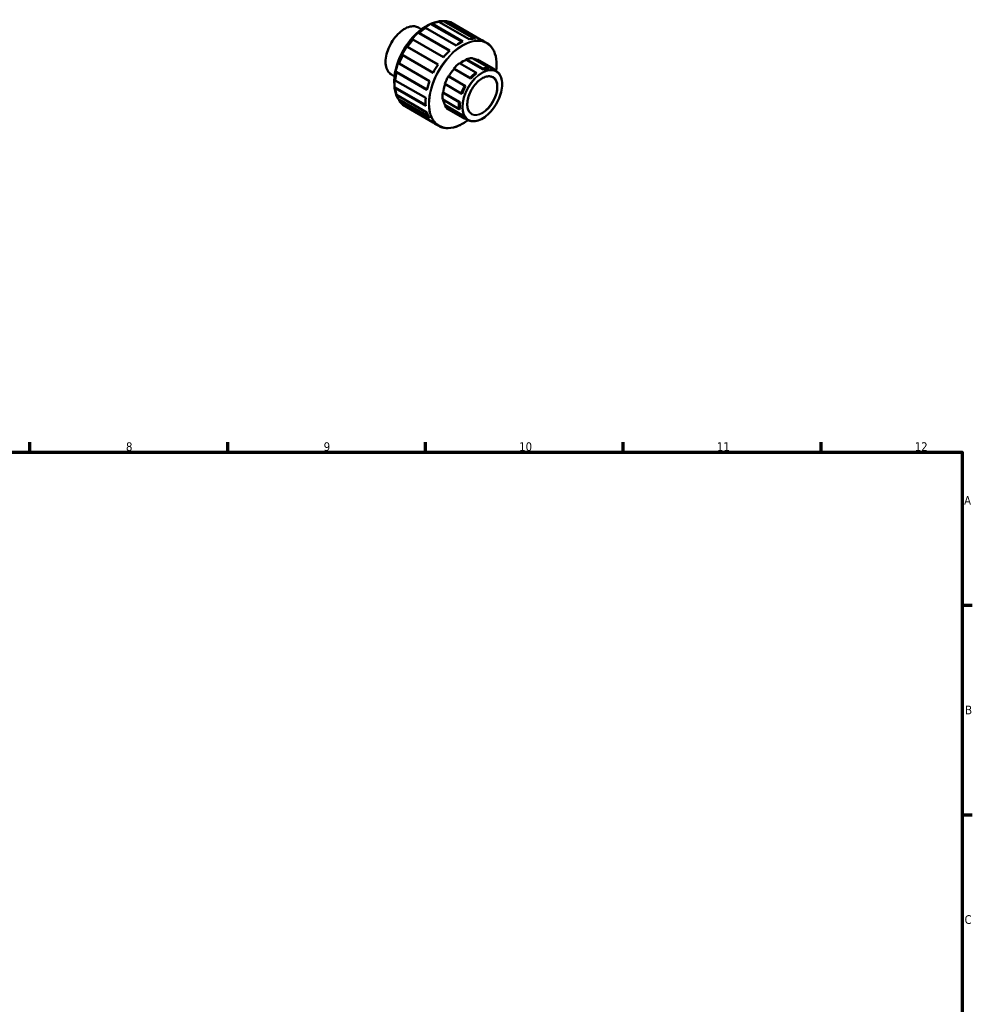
# Model space of a CAD drawing. Header units: millimetres. Extents: x 0 to 895, y 0 to 727.
# Tile 4 of 4: x 487 to 825, y 378 to 727. Entities that reach past the tile are written whole.
import ezdxf

# ---------------------------------------------------------------- set-up
doc = ezdxf.new("R2010")
doc.units = ezdxf.units.MM
for name, color, linetype, lineweight in [('Border (ANSI)', 7, 'Continuous', 70), ('Visible (ANSI)', 7, 'Continuous', 50), ('Visible Narrow (ANSI)', 7, 'Continuous', 35)]:
    doc.layers.add(name, color=color, linetype=linetype, lineweight=lineweight)
doc.styles.add('Note Text (ANSI)', font='tahoma.ttf')

# ---------------------------------------------------------------- blocks, each defined once
blk = doc.blocks.new('Borders Default Border')
at = {"layer": 'Border (ANSI)'}
for p, q in [((490.58, 574), (490.58, 577.45)), ((560.67, 574), (560.67, 577.45)), ((630.75, 574), (630.75, 577.45)), ((700.83, 574), (700.83, 577.45)), ((770.92, 574), (770.92, 577.45)), ((821, 519.75), (824.45, 519.75)), ((821, 445.5), (824.45, 445.5))]:
    blk.add_line(p, q, dxfattribs=at)
at = {"layer": 'Border (ANSI)', "flags": 128}
blk.add_lwpolyline([(20, 20), (20, 574), (821, 574), (821, 20), (20, 20)], dxfattribs=at)
at = {"layer": 'Border (ANSI)', "attachment_point": 7, "style": 'Note Text (ANSI)'}
for s, insert, char_height in [('8', (524.63, 574.33), 3.05), ('9', (594.7, 574.34), 3.05), ('10', (663.96, 574.34), 3.048), ('11', (734.04, 574.4), 3.048), ('12', (804.13, 574.4), 3.048), ('A', (821.63, 555.35), 3.05), ('B', (821.99, 481.1), 3.05), ('C', (821.8, 406.8), 3.05)]:
    blk.add_mtext(s, dxfattribs=dict(at, insert=insert, char_height=char_height))

msp = doc.modelspace()

# ---------------------------------------------------------------- linework, layer by layer
at = {"layer": 'Visible (ANSI)'}
for p, q in [((632.9433, 725.505), (633.2078, 725.657)), ((632.9433, 725.505), (643.7189, 719.2997)), ((633.2078, 725.657), (644.0088, 719.4371)), ((646.2733, 720.2203), (635.4722, 726.4402)), ((637.3392, 726.4836), (637.6934, 726.6556)), ((637.3392, 726.4836), (647.841, 720.436)), ((637.6934, 726.6556), (648.4944, 720.4356)), ((650.4141, 720.0581), (639.6131, 726.278)), ((629.3806, 723.7258), (628.2545, 724.3742)), ((628.3681, 722.3599), (628.5391, 722.4477)), ((628.3681, 722.3599), (639.2165, 716.1127)), ((628.5391, 722.4477), (639.3402, 716.2278)), ((630.8036, 724.2725), (630.5872, 724.1482)), ((630.7325, 724.6063), (631.451, 725.0233)), ((641.6046, 718.0526), (630.8036, 724.2725)), ((626.318, 720.1049), (626.1913, 720.064)), ((637.119, 713.885), (626.318, 720.1049)), ((652.404, 719.0068), (651.2903, 719.6481)), ((624.31, 717.5272), (624.3983, 717.5164)), ((624.31, 717.5272), (635.1803, 711.2674)), ((624.3983, 717.5164), (635.1993, 711.2965)), ((621.387, 711.7426), (621.4156, 711.6137)), ((621.4156, 711.6137), (632.2166, 705.3938)), ((622.6983, 714.5719), (622.644, 714.6416)), ((622.644, 714.6416), (633.5143, 708.3818)), ((633.4993, 708.352), (622.6983, 714.5719)), ((648.6368, 708.4299), (642.8315, 711.773)), ((645.2356, 713.1574), (645.2075, 712.9477)), ((651.1825, 709.5069), (645.2075, 712.9477)), ((645.2356, 713.1574), (651.041, 709.8144)), ((653.0634, 710.2192), (647.258, 713.5623)), ((655.805, 708.9705), (649.0239, 712.8755)), ((649.203, 713.0485), (649.0822, 712.842)), ((649.203, 713.0485), (655.0084, 709.7055)), ((620.4955, 708.5158), (620.4853, 708.7067)), ((620.4853, 708.7067), (631.3342, 702.4592)), ((631.2966, 702.2959), (620.4955, 708.5158)), ((640.8091, 709.8486), (646.6144, 706.5056)), ((640.8091, 709.8486), (640.8847, 709.7165)), ((646.8597, 706.2757), (640.8847, 709.7165)), ((648.8347, 708.1549), (648.6368, 708.4299)), ((651.041, 709.8144), (651.1825, 709.5069)), ((653.1575, 709.9023), (653.0634, 710.2192)), ((655.0084, 709.7055), (655.0568, 709.4014)), ((619.7991, 707.0874), (618.6731, 707.7358)), ((619.7162, 705.4761), (619.7162, 704.6454)), ((620.0439, 705.8867), (620.0451, 705.6383)), ((620.0451, 705.6383), (630.8462, 699.4184)), ((638.9853, 707.0271), (638.8641, 707.0947)), ((644.6694, 703.7517), (638.8641, 707.0947)), ((644.9603, 703.5863), (638.9853, 707.0271)), ((646.6144, 706.5056), (646.8597, 706.2757)), ((620.0451, 702.8586), (620.0439, 703.1626)), ((620.0439, 703.1626), (630.8207, 696.9567)), ((630.8462, 696.6387), (620.0451, 702.8586)), ((637.0391, 701.3824), (636.8713, 701.3145)), ((642.6766, 697.9714), (636.8713, 701.3145)), ((643.0142, 697.9416), (637.0391, 701.3824)), ((637.6142, 704.3859), (643.4195, 701.0429)), ((644.9603, 703.5863), (644.6694, 703.7517)), ((620.4955, 700.4999), (631.2966, 694.28)), ((621.4156, 698.4616), (621.387, 698.8536)), ((621.387, 698.8536), (631.8944, 692.8027)), ((632.2166, 692.2417), (621.4156, 698.4616)), ((636.8713, 698.8559), (642.6766, 695.5129)), ((643.0142, 697.9416), (642.6766, 697.9714)), ((643.4195, 701.0429), (643.7397, 700.941)), ((622.6983, 696.9808), (633.4993, 690.7609)), ((624.3983, 695.9942), (624.3966, 696.0028)), ((633.5288, 690.7363), (624.3983, 695.9942)), ((637.7647, 696.8176), (637.6142, 696.6401)), ((643.4195, 693.2971), (637.6142, 696.6401)), ((643.7397, 693.3768), (637.7647, 696.8176)), ((638.8641, 695.3709), (644.6694, 692.0278)), ((642.6766, 695.5129), (643.0142, 695.5406)), ((643.7397, 693.3768), (643.4195, 693.2971)), ((644.6694, 692.0278), (644.9603, 692.1372)), ((645.8244, 691.6389), (644.9595, 692.1369)), ((635.4369, 689.5429), (634.3232, 690.1843))]:
    msp.add_line(p, q, dxfattribs=at)
for centre, major_axis, start_param, end_param in [((631.4966, 711.4293), (-8.3139, -14.4373), 3.38311439, 6.03813512), ((632.0057, 711.1361), (8.4835, 14.7319), 0.49093279, 0.68329703), ((632.0057, 711.1361), (8.4835, 14.7319), 0.09823371, 0.29059795), ((630.7753, 711.8446), (-7.8049, -13.5534), 3.92892453, 5.49585344), ((631.7653, 711.2746), (8.3139, 14.4373), 0.88363188, 1.07599612), ((632.0057, 711.1361), (8.4835, 14.7319), 0.88363188, 1.07599612), ((631.7653, 711.2746), (8.3139, 14.4373), 1.27633096, 1.4686952), ((632.0057, 711.1361), (8.4835, 14.7319), 1.27633096, 1.4686952), ((642.8067, 704.9162), (-8.4835, -14.7319), 3.82488969, 4.02522453), ((642.8067, 704.9162), (8.4835, 14.7319), 0.29059795, 0.49093279), ((642.8067, 704.9162), (8.4835, 14.7319), 0, 0.09823371), ((642.8067, 704.9162), (-8.4835, -14.7319), 4.21758877, 4.41792361), ((631.7653, 711.2746), (8.3139, 14.4373), 1.66903004, 1.86139428), ((632.0057, 711.1361), (8.4835, 14.7319), 1.66903004, 1.86139428), ((644.0336, 704.2097), (5.1101, 8.8738), 0.95025229, 1.24499515), ((644.0336, 704.2097), (-4.9903, -8.6658), 3.75826927, 4.07458409), ((644.0336, 704.2097), (5.1101, 8.8738), 0.32193376, 0.61667662), ((644.0336, 704.2097), (4.9903, 8.6658), 0, 0.23977112), ((631.7653, 711.2746), (8.3139, 14.4373), 2.06172912, 2.25409336), ((632.0057, 711.1361), (8.4835, 14.7319), 2.06172912, 2.25409336), ((642.8067, 704.9162), (-8.4835, -14.7319), 4.61028785, 4.81062269), ((644.0336, 704.2097), (-4.9903, -8.6658), 4.3865878, 4.72016348), ((649.8389, 700.8666), (-5.1101, -8.8738), 4.09184495, 4.3865878), ((650.0086, 700.7689), (4.9903, 8.6658), 0.95025229, 1.24499515), ((649.8389, 700.8666), (5.1101, 8.8738), 0.32193376, 0.61667662), ((650.0086, 700.7689), (4.9903, 8.6658), 0.32193376, 0.61667662), ((649.8389, 700.8666), (5.1101, 8.8738), 6.06462821, 6.27154339), ((642.8067, 704.9162), (-8.4835, -14.7319), 5.00298693, 5.20332177), ((644.0336, 704.2097), (5.1101, 8.8738), 1.57857082, 1.87331368), ((632.0057, 711.1361), (8.4835, 14.7319), 2.4544282, 2.64679244), ((644.0336, 704.2097), (5.1101, 8.8738), 2.20688936, 2.50163221), ((644.0336, 704.2097), (-4.9903, -8.6658), 5.0224055, 5.34848201), ((649.8389, 700.8666), (-5.1101, -8.8738), 4.72016348, 5.01490633), ((650.0086, 700.7689), (4.9903, 8.6658), 1.57857082, 1.87331368), ((632.0057, 711.1361), (-8.4835, -14.7319), 5.98871994, 6.18108418), ((642.8067, 704.9162), (-8.4835, -14.7319), 5.39568601, 5.59602086), ((644.0336, 704.2097), (-4.9903, -8.6658), 5.67619813, 5.97680054), ((649.8389, 700.8666), (-5.1101, -8.8738), 5.34848201, 5.64322486), ((650.0086, 700.7689), (4.9903, 8.6658), 2.20688936, 2.50163221), ((642.8067, 704.9162), (-8.4835, -14.7319), 5.7883851, 5.98871994), ((644.0336, 704.2097), (-5.1101, -8.8738), 5.97680054, 6.27154339), ((642.8067, 704.9162), (-8.4835, -14.7319), 6.18108418, 6.28318531), ((649.8389, 700.8666), (-5.1101, -8.8738), 5.97680054, 6.27154339), ((650.0086, 700.7689), (-4.9903, -8.6658), 5.97680054, 6.27154339)]:
    msp.add_ellipse(centre, major_axis=major_axis, ratio=0.57809312, start_param=start_param, end_param=end_param, dxfattribs=at)
for points, knots in [([(618.6731, 707.7358), (618.16, 708.0313), (617.7277, 708.4655), (617.0618, 709.5698), (616.8322, 710.2443), (616.5992, 711.7705), (616.6, 712.6252), (616.8341, 714.4214), (617.0677, 715.3628), (617.743, 717.2359), (618.1841, 718.1673), (619.2292, 719.9274), (619.8328, 720.756), (621.143, 722.2277), (621.8493, 722.8706), (623.2961, 723.9053), (624.0363, 724.2967), (625.4767, 724.7836), (626.1773, 724.8798), (627.3424, 724.7708), (627.8262, 724.6209), (628.2545, 724.3742)], [3.92505711, 3.92505711, 3.92505711, 3.92505711, 4.23485871, 4.23485871, 4.5515655, 4.5515655, 4.87388537, 4.87388537, 5.19661562, 5.19661562, 5.51887275, 5.51887275, 5.84095119, 5.84095119, 6.16326536, 6.16326536, 6.48604926, 6.48604926, 6.80801679, 6.80801679, 7.06664976, 7.06664976, 7.06664976, 7.06664976]), ([(652.404, 719.0068), (653.3125, 718.4836), (654.0765, 717.7115), (655.2454, 715.7449), (655.6463, 714.5457), (656.0325, 711.9097), (656.0356, 710.4859), (655.8546, 708.9901)], [0.783464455, 0.783464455, 0.783464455, 0.783464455, 1.097602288, 1.097602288, 1.415837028, 1.415837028, 1.719998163, 1.719998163, 1.719998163, 1.719998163]), ([(655.805, 708.9705), (656.3395, 708.6627), (656.7898, 708.2103), (657.4828, 707.0594), (657.7217, 706.3565), (657.9636, 704.7664), (657.9624, 703.8761), (657.7179, 702.0052), (657.4743, 701.0247), (656.7705, 699.0737), (656.3108, 698.1036), (655.2219, 696.2702), (654.593, 695.4073), (653.2282, 693.8745), (652.4925, 693.205), (650.9858, 692.1276), (650.215, 691.72), (648.7155, 691.2131), (647.9864, 691.1129), (646.7737, 691.2262), (646.2702, 691.3821), (645.8244, 691.6389)], [0.78346445, 0.78346445, 0.78346445, 0.78346445, 1.09365809, 1.09365809, 1.410511, 1.410511, 1.73274334, 1.73274334, 2.05536313, 2.05536313, 2.37752863, 2.37752863, 2.69952301, 2.69952301, 3.02174385, 3.02174385, 3.34441594, 3.34441594, 3.66630786, 3.66630786, 3.92505711, 3.92505711, 3.92505711, 3.92505711]), ([(647.0844, 693.827), (646.6848, 694.0571), (646.3512, 694.4037), (645.8577, 695.2918), (645.6936, 695.8263), (645.5485, 697.0265), (645.5641, 697.6889), (645.772, 699.081), (645.9642, 699.8105), (646.5071, 701.2632), (646.8581, 701.9862), (647.6834, 703.3508), (648.1576, 703.9921), (649.1799, 705.1269), (649.7277, 705.6203), (650.8387, 706.4095), (651.4017, 706.7055), (652.4847, 707.0744), (653.004, 707.1468), (653.8681, 707.0751), (654.2277, 706.9651), (654.545, 706.7824)], [3.92505711, 3.92505711, 3.92505711, 3.92505711, 4.2594637, 4.2594637, 4.58244248, 4.58244248, 4.89913435, 4.89913435, 5.21572999, 5.21572999, 5.53293122, 5.53293122, 5.85033079, 5.85033079, 6.16741467, 6.16741467, 6.48387568, 6.48387568, 6.80112898, 6.80112898, 7.06664976, 7.06664976, 7.06664976, 7.06664976]), ([(645.8688, 691.6137), (645.7226, 691.5029), (645.5759, 691.3949), (644.1506, 690.3769), (642.8456, 689.6876), (640.3116, 688.8296), (639.0824, 688.6604), (637.0379, 688.8477), (636.1885, 689.1101), (635.4369, 689.5429)], [2.985448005, 2.985448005, 2.985448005, 2.985448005, 3.022449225, 3.022449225, 3.344018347, 3.344018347, 3.665148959, 3.665148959, 3.925057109, 3.925057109, 3.925057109, 3.925057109])]:
    msp.add_open_spline(points, degree=3, knots=knots, dxfattribs=at)
at = {"layer": 'Visible Narrow (ANSI)'}
for centre, major_axis, start_param, end_param in [((623.4638, 716.055), (-4.7907, -8.3192), 3.14159265, 6.28318531), ((643.9204, 704.2749), (8.4835, 14.7319), 0, 3.14159265), ((644.0336, 704.2097), (-8.4037, -14.5933), 2.21095267, 7.21817872), ((650.8147, 700.3047), (4.9903, 8.6658), 0, 3.14159265), ((650.8147, 700.3047), (3.7303, 6.4777), 3.14159265, 6.28318531)]:
    msp.add_ellipse(centre, major_axis=major_axis, ratio=0.57809312, start_param=start_param, end_param=end_param, dxfattribs=at)
for major_axis in [(-4.9105, -8.5272), (-3.8101, -6.6164)]:
    msp.add_ellipse((650.9278, 700.2395), major_axis=major_axis, ratio=0.57809312, dxfattribs=at)

# ---------------------------------------------------------------- block references
msp.add_blockref('Borders Default Border', (0, 0))

doc.saveas('drawing.dxf')
